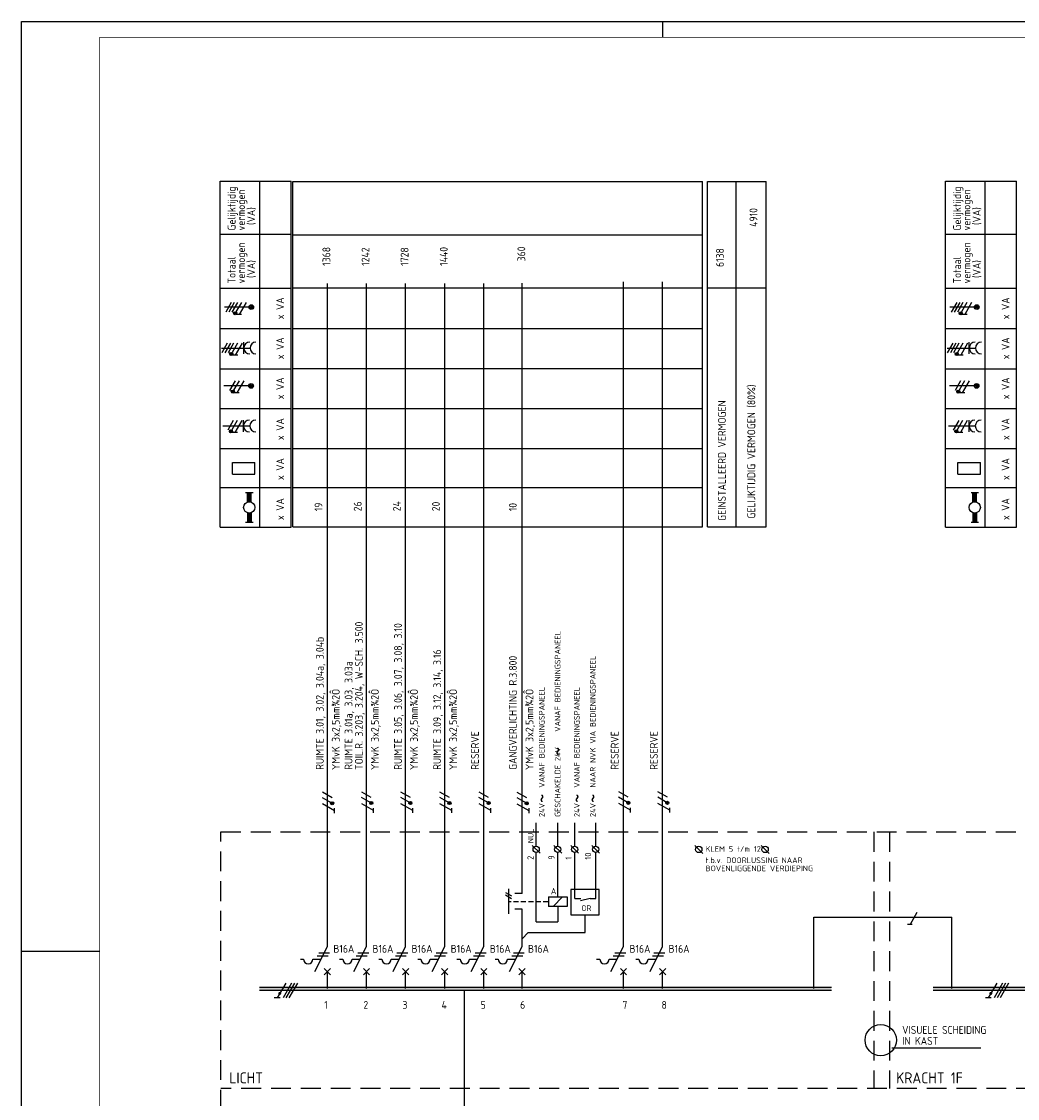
# Model space of a CAD drawing. Header units: millimetres. Extents: x 0 to 841, y 0 to 594.
# Tile 2 of 4: x 0 to 318, y 250 to 594. Entities that reach past the tile are written whole.
import ezdxf
from ezdxf.enums import TextEntityAlignment as Align

# ---------------------------------------------------------------- set-up
doc = ezdxf.new("R2010")
doc.units = ezdxf.units.MM
doc.linetypes.add('HIDDEN', pattern=[9.525, 6.35, -3.175])
doc.layers.get('0').update_dxf_attribs({"linetype": 'CONTINUOUS'})
for name, color, linetype in [('1', 7, 'CONTINUOUS'), ('40', 1, 'CONTINUOUS'), ('70', 1, 'CONTINUOUS'), ('71', 2, 'CONTINUOUS'), ('73', 4, 'CONTINUOUS'), ('BLOKASP', 9, 'CONTINUOUS'), ('EL$2B---_KADER', 4, 'CONTINUOUS'), ('LIJN018', 210, 'CONTINUOUS'), ('LIJN025', 10, 'CONTINUOUS'), ('LIJN035', 50, 'CONTINUOUS'), ('LIJN050', 90, 'CONTINUOUS'), ('TEKST18', 210, 'CONTINUOUS'), ('TEKST25', 10, 'CONTINUOUS'), ('TEKST35', 50, 'CONTINUOUS'), ('TEKST50', 90, 'CONTINUOUS')]:
    doc.layers.add(name, color=color, linetype=linetype)
doc.styles.add('5_0', font='iso.shx')
doc.styles.add('ISO', font='ISO.SHX')
doc.styles.add('NEN', font='iso.shx')
doc.styles.add('ROMAND', font='romand')
doc.styles.get("Standard").update_dxf_attribs({"font": 'iso.shx'})

# ---------------------------------------------------------------- blocks, each defined once
blk = doc.blocks.new('A1')
at = {"layer": 'LIJN025'}
for p, q in [((205, 589), (205, 594)), ((0, 297), (25, 297))]:
    blk.add_line(p, q, dxfattribs=at)
blk.add_lwpolyline([(0, 0), (0, 594), (841, 594), (841, 0)], close=True, dxfattribs=at)
at = {"layer": 'LIJN050', "const_width": 0.2}
blk.add_lwpolyline([(836, 5), (836, 589), (25, 589), (25, 5)], close=True, dxfattribs=at)
at = {"layer": 'TEKST25', "style": 'ROMAND', "width": 2.899115}
blk.add_attdef('STATUS', text='', height=2.5, dxfattribs=at).set_placement((795, 71.5), (834, 71.5), align=Align.FIT)
at = {"layer": 'TEKST25', "style": 'ISO'}
for tag, p in [('E', (796.25, 66)), ('NAAM-E', (807.75, 66)), ('DATUM-E', (826, 66)), ('D', (796.25, 61)), ('NAAM-D', (807.75, 61)), ('DATUM-D', (826, 61)), ('C', (796.25, 56)), ('NAAM-C', (807.75, 56)), ('DATUM-C', (826, 56)), ('B', (796.25, 51)), ('NAAM-B', (807.75, 51)), ('DATUM-B', (826, 51)), ('A', (796.25, 46)), ('NAAM-A', (807.75, 46)), ('DATUM-A', (826, 46))]:
    blk.add_attdef(tag, text='', height=2.5, dxfattribs=at).set_placement(p, align=Align.CENTER)
for tag, p in [('DATUM', (673.75, 36.25)), ('SCHAAL', (709, 36.25)), ('GETEKEND', (739.25, 36.25)), ('GECONTOL.', (774, 36.25)), ('FORMAAT', (804.25, 28.25))]:
    blk.add_attdef(tag, p, '', height=2.5, dxfattribs=at)
at = {"layer": 'TEKST35', "style": 'ISO'}
for tag, p in [('PROJECT', (675.5, 72.5)), ('PLAATS', (675.5, 63.5)), ('INSTALLATIE-REGEL1', (675.5, 52.5)), ('INSTALLATIE-REGEL2', (675.5, 43.5))]:
    blk.add_attdef(tag, p, '', height=4, dxfattribs=at)
blk.add_attdef('PROJ.NR.', text='', height=4, dxfattribs=at).set_placement((822, 23), align=Align.CENTER)
at = {"layer": 'TEKST50', "style": 'ISO'}
blk.add_attdef('FILE-NAAM', text='', height=5, dxfattribs=at).set_placement((814.5, 7.5), align=Align.CENTER)
blk = doc.blocks.new('RWS035')
at = {"layer": '71'}
for p, q in [((-2, 8), (2, 8)), ((-1, 2.83), (-1, 8)), ((1, 2.83), (1, 8)), ((-1, -2.83), (-1, -8)), ((1, -2.83), (1, -8)), ((2, -8), (-2, -8))]:
    blk.add_line(p, q, dxfattribs=at)
blk.add_circle((0, 0), 3, dxfattribs=at)
for points in [[(-1, 3), (1, 3), (-1, 8), (1, 8)], [(-1, 3), (-1, 2.9), (0, 3)], [(1, 2.9), (1, 3), (0.1, 3)], [(-1, -3), (-1, -2.9), (-0.1, -3)], [(-1, -8), (1, -8), (-1, -3), (1, -3)], [(1, -3), (1, -2.9), (0.1, -3)]]:
    blk.add_solid(points, dxfattribs=at)
blk = doc.blocks.new('RWS075')
at = {"layer": '71'}
blk.add_line((2, 0), (0, -2), dxfattribs=at)
blk = doc.blocks.new('RWS023', base_point=(227, 181))
at = {"layer": '40', "style": 'NEN'}
blk.add_text('~', height=5, dxfattribs=at).set_placement((223.5, 179.5))

msp = doc.modelspace()

# ---------------------------------------------------------------- linework, layer by layer
at = {"color": 10}
for p, q in [((84.42, 286.82), (81.71, 282.13)), ((86.29, 286.82), (83.59, 282.13)), ((87.23, 286.82), (84.52, 282.13)), ((87.23, 286.82), (84.52, 282.13)), ((88.17, 286.82), (85.46, 282.13)), ((311.68, 286.82), (308.97, 282.13)), ((313.55, 286.82), (310.85, 282.13)), ((314.49, 286.82), (311.79, 282.13)), ((314.49, 286.82), (311.79, 282.13)), ((315.43, 286.82), (312.72, 282.13)), ((82.65, 282.13), (80.77, 282.13)), ((309.91, 282.13), (308.04, 282.13))]:
    msp.add_line(p, q, dxfattribs=at)
for p, q in [((87.23, 286.82), (84.52, 282.13)), ((314.49, 286.82), (311.79, 282.13))]:
    msp.add_line(p, q)
at = {"color": 10, "const_width": 0.469}
for points in [[(82.73, 283.42, 1), (82.32, 283.66, 1)], [(309.99, 283.42, 1), (309.58, 283.66, 1)]]:
    msp.add_lwpolyline(points, format="xyb", close=True, dxfattribs=at)
at = {"layer": '1', "color": 1}
for p, q in [((67.01, 504.23), (65.26, 501.2)), ((68.01, 504.23), (66.26, 501.2)), ((69.01, 504.23), (67.26, 501.2)), ((70.26, 504.23), (68.54, 501.24)), ((71.76, 504.23), (69.58, 500.45)), ((65.74, 491.23), (63.99, 488.2)), ((66.74, 491.23), (64.99, 488.2)), ((67.74, 491.23), (65.99, 488.2)), ((68.99, 491.23), (67.27, 488.24)), ((70.49, 491.23), (68.31, 487.45)), ((68.26, 479.22), (66.51, 476.19)), ((69.51, 479.22), (67.78, 476.23)), ((71.01, 479.22), (68.82, 475.43)), ((67.66, 466.52), (65.91, 463.49)), ((68.91, 466.52), (67.18, 463.53)), ((70.41, 466.52), (68.22, 462.73)), ((99.27, 346.04), (96.23, 347.79)), ((111.77, 346.09), (108.73, 347.84)), ((124.27, 346.09), (121.23, 347.84)), ((136.77, 346.09), (133.73, 347.84)), ((149.27, 346.09), (146.23, 347.84)), ((161.47, 346.01), (158.44, 347.76)), ((193.91, 346.19), (190.88, 347.94)), ((206.41, 346.19), (203.38, 347.94)), ((99.19, 344.32), (96.2, 346.05)), ((100.02, 341.88), (96.23, 344.07)), ((111.69, 344.37), (108.7, 346.09)), ((112.52, 341.93), (108.73, 344.12)), ((124.19, 344.37), (121.2, 346.09)), ((125.02, 341.93), (121.23, 344.12)), ((136.69, 344.37), (133.7, 346.09)), ((137.52, 341.93), (133.73, 344.12)), ((149.19, 344.37), (146.2, 346.09)), ((150.02, 341.93), (146.23, 344.12)), ((161.39, 344.29), (158.4, 346.01)), ((162.22, 341.85), (158.43, 344.04)), ((193.83, 344.47), (190.84, 346.19)), ((194.66, 342.03), (190.87, 344.22)), ((206.33, 344.47), (203.34, 346.19)), ((207.16, 342.03), (203.37, 344.22)), ((154.63, 315.83), (156.63, 314.68)), ((154.63, 315.03), (156.63, 313.88)), ((286.16, 309.38), (283.98, 305.6))]:
    msp.add_line(p, q, dxfattribs=at)
at = {"layer": '1', "color": 2}
for p, q in [((168.38, 314.35), (168.38, 311.35)), ((168.38, 314.35), (174.38, 314.35)), ((174.38, 314.35), (174.38, 311.35)), ((174.38, 311.35), (168.38, 311.35)), ((93.73, 290.53), (97.75, 298.56)), ((106.23, 290.53), (110.25, 298.56)), ((118.73, 290.53), (122.75, 298.56)), ((131.23, 290.53), (135.25, 298.56)), ((143.73, 290.53), (147.75, 298.56)), ((155.94, 290.53), (159.95, 298.56)), ((188.38, 290.53), (192.39, 298.56)), ((200.88, 290.53), (204.89, 298.56)), ((89.15, 294.53), (90.15, 294.53)), ((93.15, 294.53), (95.73, 294.53)), ((101.65, 294.53), (102.65, 294.53)), ((105.65, 294.53), (108.23, 294.53)), ((114.15, 294.53), (115.15, 294.53)), ((118.15, 294.53), (120.73, 294.53)), ((126.65, 294.53), (127.65, 294.53)), ((130.65, 294.53), (133.23, 294.53)), ((139.15, 294.53), (140.15, 294.53)), ((143.15, 294.53), (145.73, 294.53)), ((151.36, 294.53), (152.36, 294.53)), ((155.36, 294.53), (157.94, 294.53)), ((183.79, 294.53), (184.79, 294.53)), ((187.79, 294.53), (190.38, 294.53)), ((196.29, 294.53), (197.29, 294.53)), ((200.29, 294.53), (202.88, 294.53))]:
    msp.add_line(p, q, dxfattribs=at)
at = {"layer": '1', "color": 1, "linetype": 'HIDDEN', "ltscale": 0.25}
msp.add_line((168.35, 312.82), (155.63, 312.82), dxfattribs=at)
at = {"layer": '1', "color": 1}
for centre in [(68.29, 500.81), (67.02, 487.81), (67.54, 475.79), (66.94, 463.09), (99.27, 344.29), (111.77, 344.34), (124.27, 344.34), (136.77, 344.34), (149.27, 344.34), (161.47, 344.26), (193.91, 344.44), (206.41, 344.44)]:
    msp.add_circle(centre, 0.5, dxfattribs=at)
at = {"layer": '1', "color": 2}
for centre in [(91.65, 294.53), (104.15, 294.53), (116.65, 294.53), (129.15, 294.53), (141.65, 294.53), (153.86, 294.53), (186.29, 294.53), (198.79, 294.53)]:
    msp.add_arc(centre, 1.5, 180, 0, dxfattribs=at)
at = {"layer": '70'}
for p, q in [((70.35, 500.45), (68.8, 500.45)), ((69.08, 487.45), (67.53, 487.45)), ((69.6, 475.43), (68.04, 475.43)), ((69, 462.73), (67.44, 462.73)), ((100.01, 341.17), (100.01, 342.72)), ((112.51, 341.22), (112.51, 342.77)), ((125.01, 341.22), (125.01, 342.77)), ((137.51, 341.22), (137.51, 342.77)), ((150.01, 341.22), (150.01, 342.77)), ((162.21, 341.14), (162.21, 342.69)), ((194.65, 341.32), (194.65, 342.87)), ((207.15, 341.32), (207.15, 342.87)), ((284.66, 305.6), (283.11, 305.6)), ((94.98, 296.53), (98.48, 296.53)), ((107.48, 296.53), (110.98, 296.53)), ((119.98, 296.53), (123.48, 296.53)), ((132.48, 296.53), (135.98, 296.53)), ((144.98, 296.53), (148.48, 296.53)), ((157.19, 296.53), (160.69, 296.53)), ((189.63, 296.53), (193.13, 296.53)), ((202.13, 296.53), (205.63, 296.53)), ((94.48, 295.53), (97.98, 295.53)), ((106.98, 295.53), (110.48, 295.53)), ((119.48, 295.53), (122.98, 295.53)), ((131.98, 295.53), (135.48, 295.53)), ((144.48, 295.53), (147.98, 295.53)), ((156.69, 295.53), (160.19, 295.53)), ((189.13, 295.53), (192.63, 295.53)), ((201.63, 295.53), (205.13, 295.53))]:
    msp.add_line(p, q, dxfattribs=at)
at = {"layer": '70', "const_width": 0.5}
for points in [[(68.04, 500.81, 1), (68.54, 500.81, 1)], [(66.77, 487.81, 1), (67.27, 487.81, 1)], [(67.29, 475.79, 1), (67.79, 475.79, 1)], [(66.69, 463.09, 1), (67.19, 463.09, 1)], [(99.27, 344.54, 1), (99.27, 344.04, 1)], [(111.77, 344.59, 1), (111.77, 344.09, 1)], [(124.27, 344.59, 1), (124.27, 344.09, 1)], [(136.77, 344.59, 1), (136.77, 344.09, 1)], [(149.27, 344.59, 1), (149.27, 344.09, 1)], [(161.47, 344.51, 1), (161.47, 344.01, 1)], [(193.91, 344.69, 1), (193.91, 344.19, 1)], [(206.41, 344.69, 1), (206.41, 344.19, 1)]]:
    msp.add_lwpolyline(points, format="xyb", close=True, dxfattribs=at)
at = {"layer": '71'}
for p, q in [((63.95, 489.71), (73.04, 489.71)), ((71.04, 487.83), (71.04, 491.59)), ((64.36, 464.81), (72.96, 464.81)), ((70.96, 462.94), (70.96, 466.69)), ((67.42, 449.37), (67.42, 453.12)), ((67.42, 453.12), (74.6, 453.12)), ((74.6, 449.37), (74.6, 453.12)), ((67.42, 449.37), (74.6, 449.37)), ((165.73, 328.3), (163.23, 330.8)), ((172.63, 328.32), (170.13, 330.82)), ((178.02, 328.3), (175.52, 330.8)), ((184.77, 328.32), (182.27, 330.82)), ((217.7, 328.28), (215.2, 330.78)), ((238.9, 328.28), (236.4, 330.78)), ((155.63, 316.93), (155.63, 308.93)), ((184.64, 316.77), (175.54, 316.77)), ((175.54, 316.77), (175.54, 308.67)), ((184.64, 308.67), (184.64, 316.77)), ((159.95, 315.43), (157.63, 315.43)), ((181.78, 313.84), (178.68, 313.09)), ((159.95, 310.43), (157.63, 310.43)), ((175.54, 308.67), (184.64, 308.67)), ((96.75, 289.53), (98.75, 291.53)), ((98.75, 289.53), (96.75, 291.53)), ((109.25, 289.53), (111.25, 291.53)), ((111.25, 289.53), (109.25, 291.53)), ((121.75, 289.53), (123.75, 291.53)), ((123.75, 289.53), (121.75, 291.53)), ((134.25, 289.53), (136.25, 291.53)), ((136.25, 289.53), (134.25, 291.53)), ((146.75, 289.53), (148.75, 291.53)), ((148.75, 289.53), (146.75, 291.53)), ((158.95, 289.53), (160.95, 291.53)), ((160.95, 289.53), (158.95, 291.53)), ((191.39, 289.53), (193.39, 291.53)), ((193.39, 289.53), (191.39, 291.53)), ((203.89, 289.53), (205.89, 291.53)), ((205.89, 289.53), (203.89, 291.53))]:
    msp.add_line(p, q, dxfattribs=at)
for centre, radius in [((73.44, 502.8), 0.75), ((73.44, 502.8), 0.5), ((73.44, 502.8), 0.25), ((73.38, 477.6), 0.75), ((73.38, 477.6), 0.5), ((73.38, 477.6), 0.25), ((164.48, 329.55), 1), ((171.38, 329.57), 1), ((176.77, 329.55), 1), ((183.52, 329.57), 1), ((216.45, 329.53), 1), ((237.65, 329.53), 1)]:
    msp.add_circle(centre, radius, dxfattribs=at)
for centre in [(72.92, 489.71), (74.92, 489.71), (72.83, 464.81), (74.83, 464.81)]:
    msp.add_arc(centre, 1.88, 90, 270, dxfattribs=at)
at = {"layer": '73'}
for p, q in [((76.02, 285.55), (258.84, 285.55)), ((291.31, 285.55), (742.05, 285.55)), ((76.02, 284.55), (258.84, 284.55)), ((291.31, 284.55), (742.05, 284.55))]:
    msp.add_line(p, q, dxfattribs=at)
for points in [[(258.84, 284.55), (258.84, 285.55), (76.02, 284.55), (76.02, 285.55)], [(742.05, 284.55), (742.05, 285.55), (291.31, 284.55), (291.31, 285.55)]]:
    msp.add_solid(points, dxfattribs=at)
at = {"layer": 'BLOKASP', "color": 9, "linetype": 'Continuous'}
for p, q in [((295.33, 432.52), (295.33, 542.99)), ((295.33, 542.99), (318, 542.99)), ((308, 432.52), (308, 542.99)), ((318, 432.52), (318, 542.99)), ((295.33, 526.07), (318, 526.07)), ((295.33, 508.83), (318, 508.83)), ((295.33, 495.95), (318, 495.95)), ((295.33, 483.09), (318, 483.09)), ((295.33, 470.37), (318, 470.37)), ((295.33, 457.6), (318, 457.6)), ((295.33, 445.15), (318, 445.15)), ((295.33, 432.52), (318, 432.52))]:
    msp.add_line(p, q, dxfattribs=at)
at = {"layer": 'BLOKASP', "color": 9}
for p, q in [((304.8, 502.8), (296.72, 502.8)), ((298.87, 504.23), (297.12, 501.2)), ((299.87, 504.23), (298.12, 501.2)), ((300.87, 504.23), (299.12, 501.2)), ((302.12, 504.23), (300.39, 501.24)), ((303.62, 504.23), (301.43, 500.45)), ((302.21, 500.45), (300.65, 500.45)), ((295.81, 489.71), (304.9, 489.71)), ((297.6, 491.23), (295.85, 488.2)), ((298.6, 491.23), (296.85, 488.2)), ((299.6, 491.23), (297.85, 488.2)), ((300.85, 491.23), (299.12, 488.24)), ((302.35, 491.23), (300.16, 487.45)), ((302.9, 487.83), (302.9, 491.59)), ((300.94, 487.45), (299.38, 487.45)), ((300.11, 479.22), (298.36, 476.19)), ((301.36, 479.22), (299.63, 476.23)), ((302.86, 479.22), (300.67, 475.43)), ((304.73, 477.6), (296.53, 477.6)), ((301.45, 475.43), (299.9, 475.43)), ((296.21, 464.81), (304.81, 464.81)), ((299.51, 466.52), (297.76, 463.49)), ((300.76, 466.52), (299.03, 463.53)), ((302.26, 466.52), (300.07, 462.73)), ((302.81, 462.94), (302.81, 466.69)), ((300.85, 462.73), (299.3, 462.73)), ((299.27, 449.37), (299.27, 453.12)), ((299.27, 453.12), (306.46, 453.12)), ((306.46, 449.37), (306.46, 453.12)), ((299.27, 449.37), (306.46, 449.37))]:
    msp.add_line(p, q, dxfattribs=at)
at = {"layer": 'BLOKASP'}
for p, q in [((303.45, 443.6), (305.85, 443.6)), ((304.05, 440.49), (304.05, 443.6)), ((305.25, 440.49), (305.25, 443.6)), ((304.05, 437.1), (304.05, 434)), ((305.25, 437.1), (305.25, 434)), ((305.85, 434), (303.45, 434))]:
    msp.add_line(p, q, dxfattribs=at)
at = {"layer": 'BLOKASP', "color": 9, "const_width": 0.5}
for points in [[(299.9, 500.81, 1), (300.4, 500.81, 1)], [(298.63, 487.81, 1), (299.13, 487.81, 1)], [(299.14, 475.79, 1), (299.64, 475.79, 1)], [(298.54, 463.09, 1), (299.04, 463.09, 1)]]:
    msp.add_lwpolyline(points, format="xyb", close=True, dxfattribs=at)
at = {"layer": 'BLOKASP', "color": 9}
for centre, radius in [((305.3, 502.8), 0.75), ((305.3, 502.8), 0.5), ((305.3, 502.8), 0.25), ((300.15, 500.81), 0.5), ((298.88, 487.81), 0.5), ((305.23, 477.6), 0.75), ((299.39, 475.79), 0.5), ((305.23, 477.6), 0.5), ((305.23, 477.6), 0.25), ((298.79, 463.09), 0.5)]:
    msp.add_circle(centre, radius, dxfattribs=at)
at = {"layer": 'BLOKASP'}
msp.add_circle((304.65, 438.8), 1.8, dxfattribs=at)
at = {"layer": 'BLOKASP', "color": 9}
for centre in [(304.77, 489.71), (306.77, 489.71), (304.69, 464.81), (306.69, 464.81)]:
    msp.add_arc(centre, 1.88, 90, 270, dxfattribs=at)
at = {"layer": 'BLOKASP'}
for points in [[(304.05, 440.6), (305.25, 440.6), (304.05, 443.6), (305.25, 443.6)], [(304.05, 440.6), (304.05, 440.54), (304.65, 440.6)], [(305.25, 440.54), (305.25, 440.6), (304.71, 440.6)], [(304.05, 437), (304.05, 437.06), (304.59, 437)], [(304.05, 434), (305.25, 434), (304.05, 437), (305.25, 437)], [(305.25, 437), (305.25, 437.06), (304.71, 437)]]:
    msp.add_solid(points, dxfattribs=at)
at = {"layer": 'LIJN018', "color": 9, "linetype": 'Continuous'}
for p, q in [((86.75, 432.55), (86.75, 542.89)), ((86.75, 542.89), (217.62, 542.89)), ((86.75, 525.89), (217.62, 525.89)), ((86.75, 508.93), (217.62, 508.93)), ((86.75, 495.93), (217.62, 495.93)), ((86.75, 483.15), (217.62, 483.15)), ((86.75, 470.35), (217.62, 470.35)), ((86.75, 457.65), (217.62, 457.65)), ((86.75, 445.15), (217.62, 445.15)), ((86.75, 432.55), (217.62, 432.55))]:
    msp.add_line(p, q, dxfattribs=at)
at = {"layer": 'LIJN018', "color": 9}
msp.add_line((217.62, 432.55), (217.62, 542.89), dxfattribs=at)
at = {"layer": 'LIJN025', "linetype": 'Continuous'}
for p, q in [((63.47, 432.52), (63.47, 542.99)), ((63.47, 542.99), (86.15, 542.99)), ((76.15, 432.52), (76.15, 542.99)), ((86.15, 432.52), (86.15, 542.99)), ((219.19, 432.62), (219.19, 542.92)), ((219.19, 542.92), (237.98, 542.92)), ((228.36, 432.62), (228.36, 542.77)), ((237.98, 432.62), (237.98, 542.92)), ((63.47, 526.07), (86.15, 526.07)), ((63.47, 508.83), (86.15, 508.83)), ((219.19, 508.92), (237.98, 508.92)), ((63.47, 495.95), (86.15, 495.95)), ((63.47, 483.09), (86.15, 483.09)), ((63.47, 470.37), (86.15, 470.37)), ((63.47, 457.6), (86.15, 457.6)), ((63.47, 445.15), (86.15, 445.15)), ((63.47, 432.52), (86.15, 432.52))]:
    msp.add_line(p, q, dxfattribs=at)
at = {"layer": 'LIJN025'}
for p, q in [((219.19, 432.62), (237.98, 432.62)), ((172.86, 314.35), (169.86, 311.35)), ((278.1, 266.12), (306.6, 266.12))]:
    msp.add_line(p, q, dxfattribs=at)
at = {"layer": 'LIJN025', "linetype": 'HIDDEN'}
for p, q in [((63.75, 335.12), (771.9, 335.12)), ((63.75, 170.17), (63.75, 335.12)), ((272.35, 335.12), (272.35, 253.12)), ((277.35, 335.12), (277.35, 253.12)), ((771.9, 253.12), (63.75, 253.12))]:
    msp.add_line(p, q, dxfattribs=at)
at = {"layer": 'LIJN035'}
for p, q in [((97.75, 298.56), (97.75, 510.37)), ((110.25, 298.56), (110.25, 510.37)), ((122.75, 298.56), (122.75, 510.37)), ((135.25, 298.56), (135.25, 510.27)), ((147.75, 298.56), (147.75, 510.27)), ((159.95, 315.43), (159.95, 510.43)), ((192.39, 298.56), (192.39, 510.87)), ((204.89, 298.56), (204.89, 510.87)), ((72.94, 502.8), (64.87, 502.8)), ((72.88, 477.6), (64.68, 477.6)), ((164.51, 330.55), (164.51, 338.08)), ((171.35, 330.59), (171.35, 338.08)), ((176.8, 330.55), (176.8, 338.08)), ((183.54, 330.55), (183.54, 338.08)), ((164.51, 306.46), (164.51, 328.59)), ((171.35, 314.35), (171.35, 328.59)), ((176.81, 313.84), (176.81, 328.59)), ((183.51, 313.84), (183.51, 328.59)), ((176.81, 313.84), (178.79, 313.84)), ((181.78, 313.84), (183.51, 313.84)), ((159.95, 298.56), (159.95, 310.43)), ((171.38, 311.35), (171.38, 306.46)), ((164.51, 306.46), (171.38, 306.46)), ((180.12, 302.96), (180.12, 308.67)), ((253.19, 307.87), (297.29, 307.87)), ((253.19, 285.12), (253.19, 307.87)), ((297.29, 285.12), (297.29, 307.87)), ((161.95, 302.96), (180.12, 302.96)), ((97.75, 285.12), (97.75, 290.62)), ((110.25, 285.12), (110.25, 290.62)), ((122.75, 285.12), (122.75, 290.62)), ((135.25, 285.12), (135.25, 290.62)), ((147.75, 285.12), (147.75, 290.62)), ((159.95, 285.12), (159.95, 290.62)), ((192.39, 285.12), (192.39, 290.62)), ((204.89, 285.12), (204.89, 290.62)), ((297.29, 285.12), (297.29, 290.62)), ((141.54, 231.21), (141.54, 284.62))]:
    msp.add_line(p, q, dxfattribs=at)
msp.add_circle((274.6, 268.62), 5, dxfattribs=at)

# ---------------------------------------------------------------- block references
at = {"layer": 'EL$2B---_KADER'}
msp.add_blockref('A1', (0, 0), dxfattribs=at)
at = {"layer": 'LIJN035', "xscale": 0.6000000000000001, "yscale": 0.6000000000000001, "zscale": 0.6000000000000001}
msp.add_blockref('RWS035', (72.79, 438.8), dxfattribs=at)
at = {"layer": 'LIJN035', "rotation": 90}
for p in [(172.52, 362.85), (167.46, 347.84), (178.68, 347.84), (183.77, 347.84)]:
    msp.add_blockref('RWS023', p, dxfattribs=at)
at = {"layer": 'TEKST25'}
msp.add_blockref('RWS075', (159.95, 302.96), dxfattribs=at)

# ---------------------------------------------------------------- texts
at = {"layer": '40', "linetype": 'Continuous', "style": 'NEN'}
for s, p in [('Gelijktijdig', (68.4, 527.24)), ('vermogen', (71.4, 527.24)), ('(VA)', (74.65, 528.99)), ('vermogen', (71.4, 510.32)), ('Totaal', (68.4, 510.32)), ('(VA)', (74.65, 512.07)), ('x VA', (83.9, 498.88)), ('x VA', (83.9, 486.11)), ('x VA', (83.9, 473.32)), ('x VA', (83.9, 460.3)), ('x VA', (83.9, 447.53)), ('x VA', (83.9, 434.75))]:
    msp.add_text(s, height=2.5, rotation=90, dxfattribs=at).set_placement(p)
at = {"layer": '40', "style": 'NEN'}
for s, p in [('4910', (235.17, 531.42)), ('6138', (224.45, 518.6)), ('GELIJKTIJDIG VERMOGEN (80%)', (234.49, 456.65)), ('GEINSTALLEERD VERMOGEN', (225.1, 453.74))]:
    msp.add_text(s, height=2.5, rotation=90, dxfattribs=at).set_placement(p, align=Align.CENTER)
for s, height, p in [('1368', 2.5, (98.68, 515.96)), ('1242', 2.5, (111.18, 515.96)), ('1728', 2.5, (123.68, 515.96)), ('1440', 2.5, (136.18, 515.96)), (' 360', 2.5, (160.99, 515.96)), ('19', 2.5, (96.18, 437.56)), ('26', 2.5, (108.68, 437.56)), ('24', 2.5, (121.18, 437.56)), ('20', 2.5, (133.68, 437.56)), ('10', 2.5, (158.29, 437.56)), ('TOIL.R. 3.203, 3.204, W-SCH. 3.500', 2.5, (109.08, 354.96)), ('RUIMTE 3.05, 3.06, 3.07, 3.08, 3.10', 2.5, (121.58, 354.96)), ('RUIMTE 3.01, 3.02, 3.04a, 3.04b', 2.5, (96.58, 354.96)), ('RUIMTE 3.09, 3.12, 3.14, 3.16', 2.5, (134.08, 354.96)), ('GANGVERLICHTING R.3.800', 2.5, (158.28, 354.96)), ('RUIMTE 3.01a, 3.03, 3.03a', 2.5, (105.78, 354.96)), (' YMvK 3x2,5mm¾2Ô', 2.5, (101.68, 353.46)), (' YMvK 3x2,5mm¾2Ô', 2.5, (114.18, 353.46)), (' YMvK 3x2,5mm¾2Ô', 2.5, (126.68, 353.46)), (' YMvK 3x2,5mm¾2Ô', 2.5, (139.18, 353.46)), (' YMvK 3x2,5mm¾2Ô', 2.5, (163.58, 353.46)), ('RESERVE', 2.5, (146.18, 354.96)), ('RESERVE', 2.5, (190.83, 354.96)), ('RESERVE', 2.5, (203.33, 354.96)), ('2', 2, (163.68, 326.21)), ('9', 2, (170.38, 326.25)), ('1', 2, (175.83, 326.25)), ('10', 2, (182.05, 326.25))]:
    msp.add_text(s, height=height, rotation=90, dxfattribs=at).set_placement(p)
for s, height, p in [('A', 2, (169.17, 315.21)), ('OR', 1.8, (178.9, 309.87)), ('B16A', 2.5, (99.66, 296.54)), ('B16A', 2.5, (112.16, 296.54)), ('B16A', 2.5, (124.66, 296.54)), ('B16A', 2.5, (137.16, 296.54)), ('B16A', 2.5, (149.66, 296.54)), ('B16A', 2.5, (161.87, 296.54)), ('B16A', 2.5, (194.31, 296.54)), ('B16A', 2.5, (206.81, 296.54))]:
    msp.add_text(s, height=height, dxfattribs=at).set_placement(p)
at = {"layer": 'BLOKASP', "color": 9, "linetype": 'Continuous', "style": 'NEN'}
for s, p in [('Gelijktijdig', (300.25, 527.24)), ('vermogen', (303.25, 527.24)), ('(VA)', (306.5, 528.99)), ('vermogen', (303.25, 510.32)), ('Totaal', (300.25, 510.32)), ('(VA)', (306.5, 512.07)), ('x VA', (315.75, 498.88)), ('x VA', (315.75, 486.11)), ('x VA', (315.75, 473.32)), ('x VA', (315.75, 460.3)), ('x VA', (315.75, 447.53)), ('x VA', (315.75, 434.75))]:
    msp.add_text(s, height=2.5, rotation=90, dxfattribs=at).set_placement(p)
at = {"layer": 'TEKST18', "style": 'NEN'}
for s, p in [('GESCHAKELDE 24V    VANAF BEDIENINGSPANEEL', (172.23, 339.89)), ('24V    NAAR NVK VIA BEDIENINGSPANEEL', (183.48, 339.89)), ('24V    VANAF BEDIENINGSPANEEL', (167.17, 339.89)), ('24V    VANAF BEDIENINGSPANEEL', (178.39, 339.89)), ('NUL', (163.64, 331.54))]:
    msp.add_text(s, height=1.8, rotation=90, dxfattribs=at).set_placement(p)
at = {"layer": 'TEKST18'}
for s, p in [('KLEM 5 t/m 12', (218.61, 328.78)), ('t.b.v. DOORLUSSING NAAR', (218.61, 325.18)), ('BOVENLIGGENDE VERDIEPING', (218.61, 322.58))]:
    msp.add_text(s, height=1.8, dxfattribs=at).set_placement(p)
at = {"layer": 'TEKST25', "style": '5_0'}
for s, p in [('1', (96.75, 278.62)), ('2', (109.25, 278.62)), ('3', (121.75, 278.62)), ('4', (134.25, 278.62)), ('5', (146.75, 278.62)), ('6', (159.35, 278.62)), ('7', (192.05, 278.62)), ('8', (204.55, 278.62)), ('VISUELE SCHEIDING', (281.46, 270.62)), ('IN KAST', (281.46, 267.12))]:
    msp.add_text(s, height=2.5, dxfattribs=at).set_placement(p)
at = {"layer": 'TEKST35', "linetype": 'HIDDEN', "style": 'ISO'}
for s, p in [('LICHT', (66.42, 254.81)), ('KRACHT 1F', (279.52, 254.81))]:
    msp.add_text(s, height=3.5, dxfattribs=at).set_placement(p)

doc.saveas('drawing.dxf')
